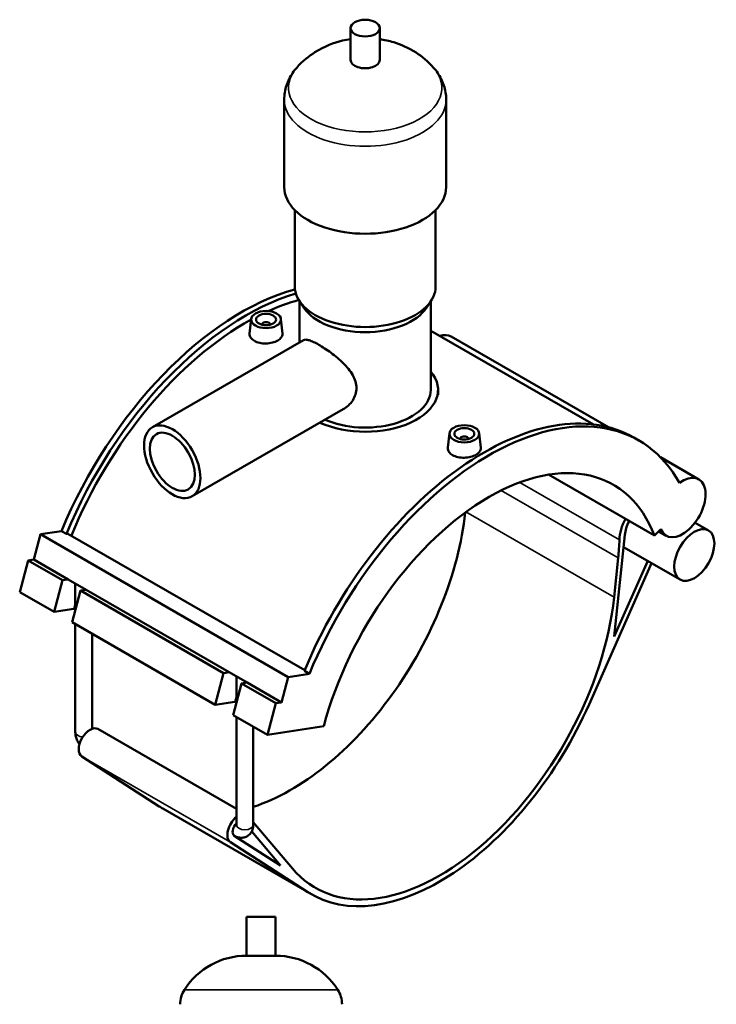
# Model space of a CAD drawing. Header units: millimetres. Extents: x 0 to 1017, y -235 to 1226.
# Tile 8 of 8: x 667 to 1017, y 638 to 1132. Entities that reach past the tile are written whole.
import ezdxf

# ---------------------------------------------------------------- set-up
doc = ezdxf.new("R2010")
doc.units = ezdxf.units.MM
doc.layers.add('Visible (ISO)', color=7, linetype='Continuous', lineweight=50)
doc.layers.add('Visible Narrow (ISO)', color=7, linetype='Continuous', lineweight=35)

msp = doc.modelspace()

# ---------------------------------------------------------------- linework, layer by layer
at = {"layer": 'Visible (ISO)'}
for p, q in [((833.435, 1112.125), (833.435, 1128.084)), ((848.075, 1112.125), (848.075, 1128.084)), ((800.088, 1048.291), (800.088, 1092.177)), ((881.421, 1048.291), (881.421, 1092.177)), ((805.375, 998.421), (805.375, 1036.745)), ((876.135, 998.421), (876.135, 1036.745)), ((809.925, 987.751), (807.641, 991.245)), ((807.815, 970.32), (807.815, 990.98)), ((871.584, 987.751), (873.868, 991.245)), ((873.695, 946.556), (873.695, 990.98)), ((783.489, 982.062), (782.715, 974.852)), ((788.974, 979.343), (788.974, 979.157)), ((792.974, 979.343), (792.974, 979.157)), ((798.46, 982.062), (799.236, 974.828)), ((873.695, 976.206), (955.394, 929.159)), ((733.9, 927.755), (809.729, 971.422)), ((883.864, 973.263), (962.9, 927.749)), ((877.355, 944.088), (877.355, 946.556)), ((753.862, 893.092), (829.69, 936.759)), ((883.049, 924.728), (882.276, 917.518)), ((898.021, 924.728), (898.796, 917.495)), ((888.535, 921.823), (888.535, 922.01)), ((892.535, 921.823), (892.535, 922.01)), ((978.153, 921.116), (975.664, 922.549)), ((989.057, 912.686), (1008.315, 901.596)), ((932.889, 903.964), (986.038, 873.358)), ((1006.428, 879.815), (1013.16, 875.939)), ((677.674, 874.011), (688.267, 875.653)), ((688.267, 875.653), (690.756, 874.22)), ((986.038, 873.358), (989.296, 876.605)), ((988.163, 875.476), (992, 873.266)), ((674.288, 861.306), (677.674, 874.011)), ((677.674, 874.011), (802.124, 802.344)), ((690.756, 874.22), (691.459, 874.329)), ((691.459, 874.329), (810.401, 805.835)), ((965.873, 822.768), (971.187, 873.674)), ((970.556, 867.629), (998.957, 851.275)), ((667.232, 844.986), (671.464, 860.868)), ((671.464, 860.868), (674.288, 861.306)), ((671.464, 860.868), (688.735, 850.922)), ((674.288, 861.306), (691.559, 851.36)), ((967.823, 862.159), (965.758, 842.377)), ((982.631, 860.676), (965.873, 822.768)), ((953.174, 788.622), (984.541, 859.576)), ((684.503, 835.04), (688.735, 850.922)), ((688.735, 850.922), (691.559, 851.36)), ((691.559, 851.36), (700.575, 846.168)), ((697.751, 845.73), (693.518, 829.849)), ((695.166, 836.032), (695.166, 849.283)), ((700.575, 846.168), (697.751, 845.73)), ((697.751, 845.73), (769.628, 804.339)), ((700.575, 846.168), (772.452, 804.777)), ((667.232, 844.986), (684.503, 835.04)), ((694.387, 836.573), (684.503, 835.04)), ((693.518, 829.849), (765.396, 788.457)), ((695.166, 774.759), (695.166, 828.9)), ((703.666, 776.433), (703.666, 824.005)), ((765.396, 788.457), (769.628, 804.339)), ((769.628, 804.339), (772.452, 804.777)), ((772.452, 804.777), (781.468, 799.585)), ((776.059, 789.448), (776.059, 802.699)), ((798.739, 789.639), (802.124, 802.344)), ((802.124, 802.344), (812.718, 803.987)), ((810.229, 805.42), (812.718, 803.987)), ((778.644, 799.147), (774.411, 783.266)), ((781.468, 799.585), (778.644, 799.147)), ((778.644, 799.147), (795.915, 789.201)), ((781.468, 799.585), (798.739, 789.639)), ((775.28, 789.99), (765.396, 788.457)), ((791.682, 773.32), (795.915, 789.201)), ((795.915, 789.201), (798.739, 789.639)), ((774.411, 783.266), (791.682, 773.32)), ((776.059, 728.176), (776.059, 782.317)), ((706.52, 776.303), (776.059, 736.258)), ((784.559, 728.176), (784.559, 777.422)), ((791.682, 773.32), (819.922, 777.698)), ((737.348, 737.446), (698.422, 762.507)), ((739.169, 736.336), (813.839, 693.337)), ((804.198, 706.279), (784.559, 729.562)), ((798.209, 707.793), (775.017, 722.724)), ((775.046, 722.705), (775.077, 722.688)), ((783.797, 724.879), (798.209, 707.793)), ((773.092, 719.507), (812.018, 694.446)), ((795.784, 682.032), (781.144, 682.032)), ((781.144, 662.512), (781.144, 682.032)), ((795.784, 662.512), (795.784, 682.032)), ((795.784, 662.512), (781.144, 662.512))]:
    msp.add_line(p, q, dxfattribs=at)
for centre, radius, start, end in [((781.144, 625.466), 37.046, 90, 147.38758), ((795.784, 625.466), 37.046, 32.61242, 90), ((761.379, 638.112), 13.582, 147.38758, 180), ((815.549, 638.112), 13.582, 0, 32.61242)]:
    msp.add_arc(centre, radius, start, end, dxfattribs=at)
for centre, major_axis, ratio in [((840.755, 1128.084), (7.32, 0), 0.5758617), ((790.974, 981.795), (7.5, 0), 0.5758617), ((790.974, 981.795), (5, 0), 0.5758617), ((743.881, 910.424), (9.981, -17.332), 0.5780931), ((743.881, 910.424), (7.985, -13.865), 0.5780931), ((890.535, 924.462), (7.5, 0), 0.5758617), ((890.535, 924.462), (5, 0), 0.5758617), ((1006.058, 863.607), (7.102, 12.332), 0.5780931)]:
    msp.add_ellipse(centre, major_axis=major_axis, ratio=ratio, dxfattribs=at)
for centre, major_axis, ratio, start_param, end_param in [((840.755, 1112.125), (-7.32, 0), 0.5758617, 0, 3.1415927), ((840.755, 1048.291), (-40.667, 0), 0.5758617, 0, 3.1415927), ((840.755, 998.421), (-35.38, 0), 0.5758617, 0, 3.1415927), ((778.529, 862.242), (-75.173, -130.54), 0.5780931, 3.6693299, 4.9361215), ((781.018, 860.809), (75.173, 130.54), 0.5780931, 0.5475853, 1.7945289), ((781.018, 860.809), (-72.983, -126.738), 0.5780931, 3.6670188, 3.8177433), ((840.755, 994.431), (-32.94, 0), 0.5758617, 0.3599086, 2.7816841), ((781.018, 860.809), (-72.983, -126.738), 0.5780931, 3.9014955, 4.9398293), ((790.974, 979.343), (-2, 0), 0.5758617, 2.9729035, 6.4518745), ((875.707, 959.097), (8.157, 14.165), 0.5780931, 0, 0.5631145), ((840.755, 946.556), (36.6, 0), 0.5758617, 4.0421625, 6.7342121), ((840.755, 946.556), (32.94, 0), 0.5758617, 4.0550262, 6.2831853), ((900.491, 792.009), (75.173, 130.54), 0.5780931, 0, 1.7945289), ((902.98, 790.576), (75.173, 130.54), 0.5780931, 5.9510567, 8.0777142), ((890.535, 922.01), (-2, 0), 0.5758617, 2.9729035, 6.4518745), ((902.98, 790.576), (62.379, 108.323), 0.5780931, 5.8449193, 8.2883802), ((1000.158, 887.431), (-8.157, -14.165), 0.5780931, 5.8449193, 10.3390253), ((803.419, 847.909), (62.379, 108.323), 0.5780931, 3.7100236, 5.3642612), ((981.168, 877.94), (-8.973, -15.582), 0.5780931, 4.7981733, 5.4537447), ((981.168, 877.94), (-7.102, -12.332), 0.5780931, 4.8208583, 5.3681287), ((880.155, 824.691), (62.379, 108.323), 0.5780931, 5.3681287, 5.4537447), ((878.09, 804.909), (-62.379, -108.323), 0.5780931, 6.0767174, 8.5097214), ((698.894, 833.977), (-6.16, 1.642), 0.3434135, 5.4505807, 5.6201311), ((779.787, 787.394), (-6.16, 1.642), 0.3434135, 5.4505807, 5.6201311), ((878.09, 804.909), (-64.25, -111.573), 0.5780931, 6.2545395, 8.0363943), ((702.527, 769.37), (-3.992, -6.933), 0.5780931, 3.1415927, 6.2545395), ((803.419, 847.909), (-64.25, -111.573), 0.5780931, 6.2545395, 6.2831853), ((777.198, 726.371), (-3.992, -6.933), 0.5780931, 4.127743, 6.2545395), ((777.198, 726.371), (-2.121, -3.683), 0.5780931, 4.3136855, 6.2545395)]:
    msp.add_ellipse(centre, major_axis=major_axis, ratio=ratio, start_param=start_param, end_param=end_param, dxfattribs=at)
for points, knots in [([(833.435, 1122.557), (832.103, 1122.358), (830.759, 1122.101), (825.02, 1120.737), (820.43, 1119.082), (812.517, 1114.072), (809.375, 1111.596), (806.364, 1108.16)], [7.32269345, 7.32269345, 7.32269345, 7.32269345, 7.45993851, 7.45993851, 7.90124478, 7.90124478, 8.17184916, 8.17184916, 8.17184916, 8.17184916]), ([(875.145, 1108.16), (872.241, 1111.473), (869.214, 1113.894), (862.396, 1118.295), (858.673, 1119.863), (852.712, 1121.7), (850.376, 1122.213), (848.075, 1122.557)], [5.96531778, 5.96531778, 5.96531778, 5.96531778, 6.22626042, 6.22626042, 6.57732596, 6.57732596, 6.81447349, 6.81447349, 6.81447349, 6.81447349]), ([(806.364, 1108.16), (805.639, 1107.334), (804.954, 1106.457), (803.685, 1104.594), (803.101, 1103.609), (802.063, 1101.536), (801.61, 1100.448), (800.867, 1098.186), (800.578, 1097.014), (800.188, 1094.62), (800.088, 1093.399), (800.088, 1092.177)], [1.88866385, 1.88866385, 1.88866385, 1.88866385, 1.98216998, 1.98216998, 2.07567611, 2.07567611, 2.16918223, 2.16918223, 2.26268836, 2.26268836, 2.35619449, 2.35619449, 2.35619449, 2.35619449]), ([(881.421, 1092.177), (881.421, 1093.399), (881.321, 1094.62), (880.931, 1097.014), (880.642, 1098.186), (879.899, 1100.448), (879.446, 1101.536), (878.408, 1103.609), (877.824, 1104.594), (876.555, 1106.457), (875.87, 1107.334), (875.145, 1108.16)], [5.49778714, 5.49778714, 5.49778714, 5.49778714, 5.59129327, 5.59129327, 5.6847994, 5.6847994, 5.77830553, 5.77830553, 5.87181166, 5.87181166, 5.96531778, 5.96531778, 5.96531778, 5.96531778]), ([(799.235, 974.828), (799.245, 974.734), (799.25, 974.641), (799.248, 973.974), (799.038, 973.362), (798.191, 972.225), (797.554, 971.699), (796.084, 970.853), (795.154, 970.476), (793.116, 969.952), (792.009, 969.806), (789.931, 969.755), (788.822, 969.848), (786.782, 970.296), (785.85, 970.652), (784.38, 971.499), (783.744, 972.046), (782.902, 973.257), (782.696, 973.921), (782.699, 974.645), (782.705, 974.748), (782.716, 974.852)], [0.5736522, 0.5736522, 0.5736522, 0.5736522, 0.6237974, 0.6237974, 0.9355192, 0.9355192, 1.247241, 1.247241, 1.5589628, 1.5589628, 1.8706846, 1.8706846, 2.1825833, 2.1825833, 2.494482, 2.494482, 2.8063807, 2.8063807, 3.1182794, 3.1182794, 3.1692079, 3.1692079, 3.1692079, 3.1692079]), ([(809.729, 971.422), (810.048, 971.606), (810.442, 971.704), (811.406, 971.702), (811.978, 971.601), (813.294, 971.203), (814.039, 970.906), (815.666, 970.141), (816.549, 969.674), (818.376, 968.621), (819.368, 968.009), (821.44, 966.644), (822.519, 965.891), (824.676, 964.289), (825.755, 963.439), (827.825, 961.691), (828.815, 960.792), (830.628, 959), (831.518, 958.04), (833.144, 956.036), (833.88, 954.992), (835.099, 952.856), (835.582, 951.761), (836.228, 949.569), (836.389, 948.472), (836.389, 946.344), (836.228, 945.27), (835.582, 943.189), (835.099, 942.182), (833.88, 940.318), (833.144, 939.459), (831.518, 937.951), (830.628, 937.302), (829.709, 936.77), (829.699, 936.764), (829.69, 936.759)], [1.565297, 1.565297, 1.565297, 1.565297, 1.9488533, 1.9488533, 2.3364879, 2.3364879, 2.7241226, 2.7241226, 3.1117572, 3.1117572, 3.4993919, 3.4993919, 3.8870265, 3.8870265, 4.2746611, 4.2746611, 4.6622958, 4.6622958, 5.0526004, 5.0526004, 5.4429051, 5.4429051, 5.8332098, 5.8332098, 6.2235144, 6.2235144, 6.6138191, 6.6138191, 7.0041237, 7.0041237, 7.3944284, 7.3944284, 7.7847331, 7.7847331, 7.7888114, 7.7888114, 7.7888114, 7.7888114]), ([(898.796, 917.495), (898.806, 917.401), (898.811, 917.308), (898.809, 916.641), (898.599, 916.029), (897.752, 914.892), (897.114, 914.366), (895.645, 913.52), (894.715, 913.143), (892.677, 912.619), (891.57, 912.473), (889.492, 912.422), (888.383, 912.515), (886.342, 912.963), (885.411, 913.319), (884.676, 913.743), (883.941, 914.166), (883.304, 914.712), (882.463, 915.924), (882.257, 916.588), (882.259, 917.312), (882.265, 917.415), (882.277, 917.518)], [3.0681342, 3.0681342, 3.0681342, 3.0681342, 3.1182794, 3.1182794, 3.4300012, 3.4300012, 3.741723, 3.741723, 4.0534448, 4.0534448, 4.3651665, 4.3651665, 4.6770653, 4.6770653, 4.988964, 4.988964, 4.988964, 5.3008627, 5.3008627, 5.6127614, 5.6127614, 5.6636899, 5.6636899, 5.6636899, 5.6636899]), ([(697.238, 768.643), (697.234, 768.649), (697.231, 768.654), (696.813, 769.246), (696.452, 769.87), (695.85, 771.175), (695.608, 771.855), (695.267, 773.267), (695.166, 773.998), (695.166, 774.759)], [3.76717003, 3.76717003, 3.76717003, 3.76717003, 3.76991118, 3.76991118, 4.08407045, 4.08407045, 4.39822972, 4.39822972, 4.71238898, 4.71238898, 4.71238898, 4.71238898]), ([(784.559, 728.176), (784.559, 727.414), (784.46, 726.618), (783.942, 725.072), (783.549, 724.322), (782.519, 723.155), (781.966, 722.709), (780.778, 722.076), (780.156, 721.874), (778.882, 721.668), (778.234, 721.681), (776.897, 721.882), (776.231, 722.11), (775.44, 722.487), (775.255, 722.585), (775.077, 722.688)], [1.5707963, 1.5707963, 1.5707963, 1.5707963, 1.8849556, 1.8849556, 2.1655341, 2.1655341, 2.3770569, 2.3770569, 2.57399, 2.57399, 2.7892454, 2.7892454, 3.0566502, 3.0566502, 3.1415927, 3.1415927, 3.1415927, 3.1415927])]:
    msp.add_open_spline(points, degree=3, knots=knots, dxfattribs=at)
at = {"layer": 'Visible Narrow (ISO)'}
for p, q in [((968.465, 871.244), (918.392, 900.079)), ((909.032, 896.015), (967.823, 862.159)), ((891.382, 885.207), (965.758, 842.377)), ((694.387, 836.573), (695.166, 839.498)), ((775.28, 789.99), (776.059, 792.914)), ((698.422, 762.507), (773.092, 719.507)), ((737.348, 737.446), (812.018, 694.446)), ((826.515, 645.432), (750.413, 645.432))]:
    msp.add_line(p, q, dxfattribs=at)
for centre, major_axis, ratio, start_param, end_param in [((840.755, 1098.162), (-38.525, 0), 0.5758617, 5.8156547, 9.8923086), ((840.755, 1092.177), (-40.667, 0), 0.5758617, 0, 3.1415927), ((699.416, 774.759), (-4.25, 0), 0.5758617, 0, 1.4534413), ((780.309, 728.176), (4.25, 0), 0.5758617, 3.1415927, 6.2831853), ((777.198, 726.371), (-2.121, -3.683), 0.5780931, 6.2545395, 6.2831853)]:
    msp.add_ellipse(centre, major_axis=major_axis, ratio=ratio, start_param=start_param, end_param=end_param, dxfattribs=at)

doc.saveas('drawing.dxf')
